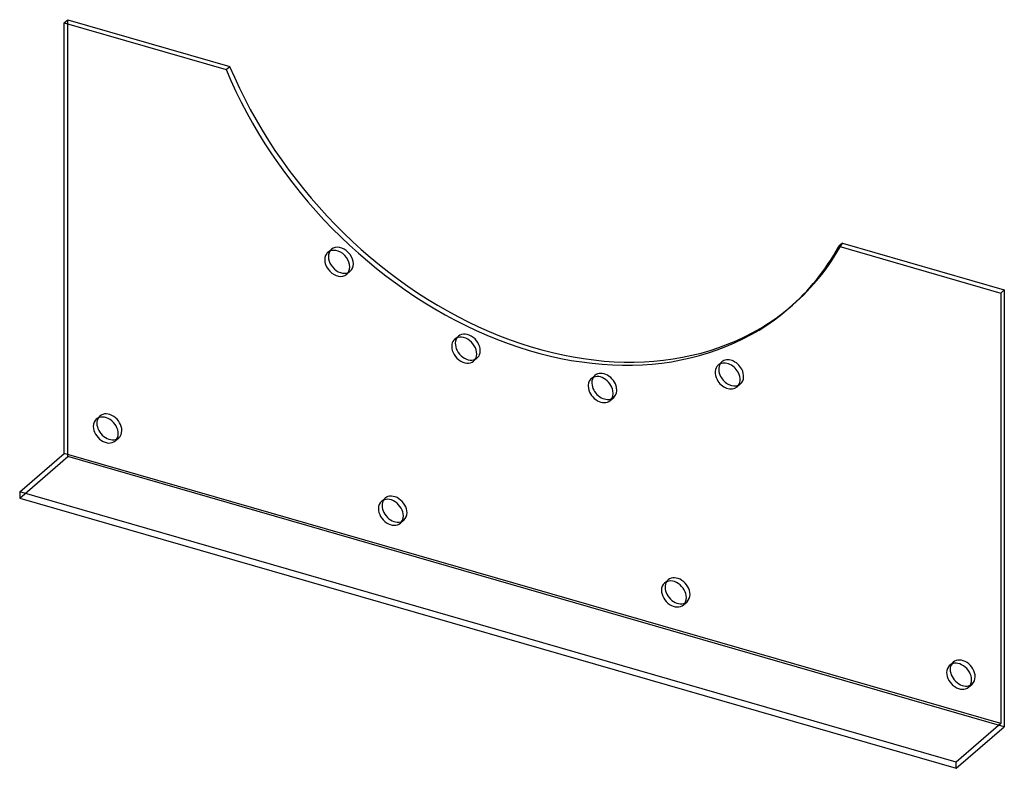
# Model space of a CAD drawing. Header units: millimetres. Extents: x -205 to 205, y -156 to 156.
import ezdxf

# ---------------------------------------------------------------- set-up
doc = ezdxf.new("R2010")
doc.units = ezdxf.units.MM
doc.layers.add('HIDDEN', color=7, linetype='Continuous')
doc.layers.add('THICK', color=7, linetype='Continuous')

msp = doc.modelspace()

# ---------------------------------------------------------------- linework, layer by layer
at = {"layer": 'HIDDEN'}
for p, q in [((-184.86, -26.02), (-184.86, 155.84)), ((-76.63, 58.93), (-75.13, 60.23)), ((-68.78, 49.86), (-67.28, 51.16)), ((115.21, 35.7), (116.71, 37)), ((-23.83, 22.78), (-22.33, 24.08)), ((-15.97, 13.71), (-14.47, 15.01)), ((85.78, 12.05), (87.28, 13.35)), ((32.97, 6.38), (34.47, 7.68)), ((93.63, 2.98), (95.13, 4.28)), ((40.83, -2.69), (42.33, -1.39)), ((-172.96, -10.47), (-171.46, -9.17)), ((-165.11, -19.54), (-163.61, -18.24)), ((-204.86, -43.34), (-184.86, -26.02)), ((204.86, -138.52), (-184.86, -26.02)), ((-54.32, -44.72), (-52.82, -43.42)), ((-46.46, -53.79), (-44.96, -52.49)), ((63.46, -78.72), (64.96, -77.42)), ((71.32, -87.79), (72.82, -86.49)), ((182.11, -112.97), (183.61, -111.67)), ((189.96, -122.04), (191.46, -120.74))]:
    msp.add_line(p, q, dxfattribs=at)
for centre, major_axis, start_param, end_param in [((-71.21, 55.7), (-3.93, 4.54), -2.993355, -0.000028), ((10, 160.21), (-106.71, 123.22), -3.141592, -2.87175), ((-71.21, 55.7), (-3.93, 4.54), 0.148238, 0.222306), ((-71.21, 55.7), (-3.93, 4.54), -0.000028, 0.148238), ((-71.21, 55.7), (-3.93, 4.54), 2.919287, 3.141565), ((-71.21, 55.7), (-3.93, 4.54), 3.141565, 3.28983), ((10, 160.21), (-106.71, 123.22), 3.133477, 3.141593), ((-18.4, 19.54), (-3.93, 4.54), -2.616364, 0.000097), ((-18.4, 19.54), (-3.93, 4.54), 0.000097, 0.222306), ((-18.4, 19.54), (-3.93, 4.54), -3.141496, -2.616364), ((-18.4, 19.54), (-3.93, 4.54), 2.919287, 3.14169), ((91.21, 8.81), (-3.93, 4.54), 0.000009, 0.222306), ((91.21, 8.81), (-3.93, 4.54), -1.862382, 0.000009), ((38.4, 3.15), (-3.93, 4.54), -2.239373, 0.000058), ((91.21, 8.81), (-3.93, 4.54), -3.141583, -1.862382), ((38.4, 3.15), (-3.93, 4.54), 0.000058, 0.222306), ((91.21, 8.81), (-3.93, 4.54), 2.919287, 3.141602), ((38.4, 3.15), (-3.93, 4.54), -3.141535, -2.239373), ((38.4, 3.15), (-3.93, 4.54), 2.919287, 3.14165), ((-167.54, -13.7), (-3.93, 4.54), -2.427868, -0.000041), ((-167.54, -13.7), (-3.93, 4.54), -0.000041, 0.222306), ((-167.54, -13.7), (-3.93, 4.54), 3.141552, 3.855317), ((-167.54, -13.7), (-3.93, 4.54), 2.919287, 3.141552), ((-48.89, -47.95), (-3.93, 4.54), -0.000041, 0.222306), ((-48.89, -47.95), (-3.93, 4.54), -2.427868, -0.000041), ((-48.89, -47.95), (-3.93, 4.54), 2.919287, 3.141552), ((-48.89, -47.95), (-3.93, 4.54), 3.141552, 3.855317), ((68.89, -81.95), (-3.93, 4.54), -0.000041, 0.222306), ((68.89, -81.95), (-3.93, 4.54), -2.427868, -0.000041), ((68.89, -81.95), (-3.93, 4.54), 3.141552, 3.855317), ((68.89, -81.95), (-3.93, 4.54), 2.919287, 3.141552), ((187.54, -116.2), (-3.93, 4.54), -2.427868, -0.000041), ((187.54, -116.2), (-3.93, 4.54), -0.000041, 0.222306), ((187.54, -116.2), (-3.93, 4.54), 3.141552, 3.855317), ((187.54, -116.2), (-3.93, 4.54), 2.919287, 3.141552)]:
    msp.add_ellipse(centre, major_axis=major_axis, ratio=0.75, start_param=start_param, end_param=end_param, dxfattribs=at)
at = {"layer": 'THICK'}
for p, q in [((-186.36, 154.54), (-184.86, 155.84)), ((-184.86, 155.84), (-117.48, 136.39)), ((-186.36, -24.72), (-186.36, 154.54)), ((-186.36, 154.54), (-118.98, 135.09)), ((-118.98, 135.09), (-117.48, 136.39)), ((137.48, 62.79), (135.98, 61.49)), ((135.98, 61.49), (203.36, 42.04)), ((137.48, 62.79), (204.86, 43.34)), ((203.36, 42.04), (204.86, 43.34)), ((203.36, 42.04), (203.36, -137.22)), ((204.86, 43.34), (204.86, -138.52)), ((-204.86, -40.74), (-186.36, -24.72)), ((203.36, -137.22), (-186.36, -24.72)), ((-204.86, -40.74), (-204.86, -43.34)), ((184.86, -153.24), (-204.86, -40.74)), ((-204.86, -43.34), (184.86, -155.84)), ((203.36, -137.22), (184.86, -153.24)), ((184.86, -155.84), (204.86, -138.52)), ((184.86, -155.84), (184.86, -153.24))]:
    msp.add_line(p, q, dxfattribs=at)
for centre, major_axis, start_param, end_param in [((10, 160.21), (-106.71, 123.22), 1.157606, 3.133477), ((8.5, 158.92), (106.71, -123.22), -1.983987, 0.000001), ((8.5, 158.92), (106.71, -123.22), 0.000001, 0.269843), ((-72.71, 54.4), (3.93, -4.54), -2.993355, -0.000028), ((-72.71, 54.4), (3.93, -4.54), 3.141565, 3.28983), ((-71.21, 55.7), (-3.93, 4.54), 0.222306, 2.919287), ((-72.71, 54.4), (3.93, -4.54), 0.148238, 3.141565), ((-72.71, 54.4), (3.93, -4.54), -0.000028, 0.148238), ((-19.9, 18.24), (3.93, -4.54), -2.616364, 0.000097), ((-19.9, 18.24), (3.93, -4.54), -3.141496, -2.616364), ((-18.4, 19.54), (-3.93, 4.54), 0.525229, 2.919287), ((-19.9, 18.24), (3.93, -4.54), 0.525229, 3.14169), ((-18.4, 19.54), (-3.93, 4.54), 0.222306, 0.525229), ((-19.9, 18.24), (3.93, -4.54), 0.000097, 0.525229), ((91.21, 8.81), (-3.93, 4.54), 0.222306, 1.279211), ((89.71, 7.51), (3.93, -4.54), 1.279211, 3.141602), ((89.71, 7.51), (3.93, -4.54), -3.141583, -1.862382), ((89.71, 7.51), (3.93, -4.54), 0.000009, 1.279211), ((36.9, 1.85), (3.93, -4.54), -3.141535, -2.239373), ((36.9, 1.85), (3.93, -4.54), 0.90222, 3.14165), ((38.4, 3.15), (-3.93, 4.54), 0.222306, 0.90222), ((89.71, 7.51), (3.93, -4.54), -1.862382, 0.000009), ((91.21, 8.81), (-3.93, 4.54), 1.279211, 2.919287), ((36.9, 1.85), (3.93, -4.54), -2.239373, 0.000058), ((38.4, 3.15), (-3.93, 4.54), 0.90222, 2.919287), ((36.9, 1.85), (3.93, -4.54), 0.000058, 0.90222), ((-169.04, -15), (3.93, -4.54), 3.141552, 3.855317), ((-169.04, -15), (3.93, -4.54), 0.713724, 3.141552), ((-167.54, -13.7), (-3.93, 4.54), 0.222306, 0.713724), ((-167.54, -13.7), (-3.93, 4.54), 0.713724, 2.919287), ((-169.04, -15), (3.93, -4.54), -2.427868, -0.000041), ((-169.04, -15), (3.93, -4.54), -0.000041, 0.713724), ((-50.39, -49.25), (3.93, -4.54), 3.141552, 3.855317), ((-50.39, -49.25), (3.93, -4.54), 0.713724, 3.141552), ((-48.89, -47.95), (-3.93, 4.54), 0.222306, 0.713724), ((-50.39, -49.25), (3.93, -4.54), -2.427868, -0.000041), ((-48.89, -47.95), (-3.93, 4.54), 0.713724, 2.919287), ((-50.39, -49.25), (3.93, -4.54), -0.000041, 0.713724), ((67.39, -83.25), (3.93, -4.54), 0.713724, 3.141552), ((67.39, -83.25), (3.93, -4.54), 3.141552, 3.855317), ((67.39, -83.25), (3.93, -4.54), -2.427868, -0.000041), ((68.89, -81.95), (-3.93, 4.54), 0.222306, 0.713724), ((68.89, -81.95), (-3.93, 4.54), 0.713724, 2.919287), ((67.39, -83.25), (3.93, -4.54), -0.000041, 0.713724), ((186.04, -117.5), (3.93, -4.54), 3.141552, 3.855317), ((186.04, -117.5), (3.93, -4.54), 0.713724, 3.141552), ((187.54, -116.2), (-3.93, 4.54), 0.222306, 0.713724), ((187.54, -116.2), (-3.93, 4.54), 0.713724, 2.919287), ((186.04, -117.5), (3.93, -4.54), -2.427868, -0.000041), ((186.04, -117.5), (3.93, -4.54), -0.000041, 0.713724)]:
    msp.add_ellipse(centre, major_axis=major_axis, ratio=0.75, start_param=start_param, end_param=end_param, dxfattribs=at)

doc.saveas('drawing.dxf')
